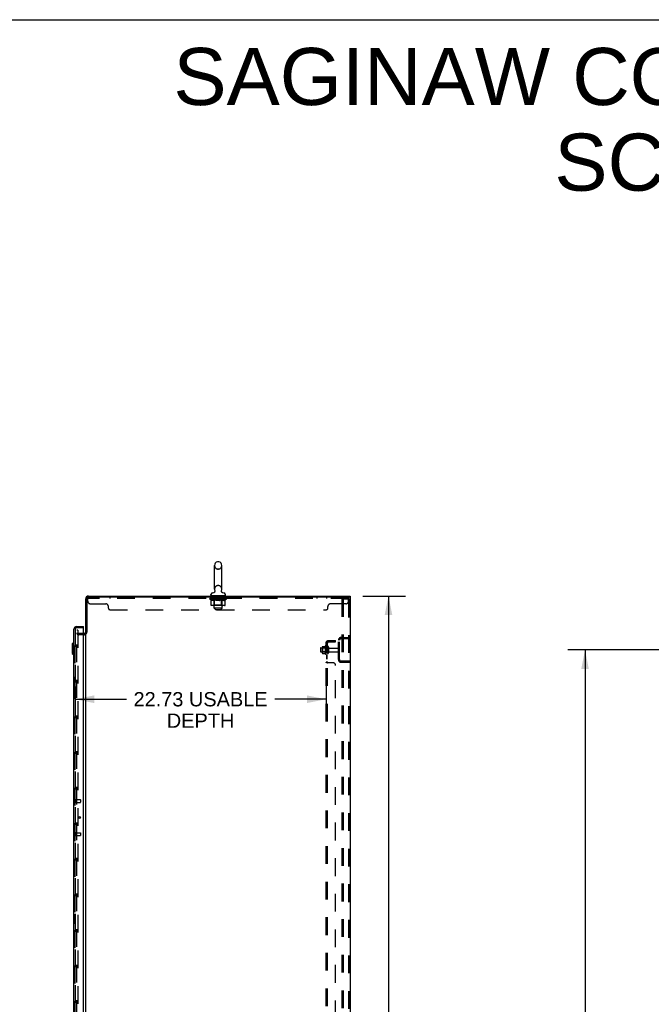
# Model space of a CAD drawing. Header units: inches. Extents: x 0 to 293, y 0 to 190.
# Tile 28 of 30: x 146 to 203, y 100 to 190. Entities that reach past the tile are written whole.
import ezdxf

# ---------------------------------------------------------------- set-up
doc = ezdxf.new("R2010")
doc.units = ezdxf.units.IN
doc.header["$LTSCALE"] = 16.12069
doc.header["$MEASUREMENT"] = 0
doc.linetypes.add('HIDDEN', pattern=[0.2, 0.1, -0.1])
doc.layers.get('0').update_dxf_attribs({"linetype": 'CONTINUOUS'})
for name, color, linetype in [('DEFAULT_2', 8, 'HIDDEN'), ('DIMENSIONS', 7, 'CONTINUOUS'), ('MAIN_RH_DOOR_ASSEMBLY', 7, 'CONTINUOUS'), ('SECONDARY_LH_DOOR_ASSEMBLY', 7, 'CONTINUOUS'), ('SUBPANEL', 7, 'CONTINUOUS')]:
    doc.layers.add(name, color=color, linetype=linetype)
doc.styles.get("Standard").update_dxf_attribs({"font": 'arial.ttf'})
doc.dimstyles.new('DIMSTYLE_1', dxfattribs={"dimtxt": 1.293103, "dimasz": 1.724138, "dimexe": 0.09, "dimexo": 0.07, "dimgap": 0.0375, "dimtad": 0, "dimtih": 1, "dimtoh": 1, "dimzin": 4, "dimdsep": 46, "dimtxsty": 'Standard', "dimblk": '_FILLED', "dimblk1": '_FILLED', "dimblk2": '_FILLED', "dimcen": 0.09, "dimazin": 1, "dimtfac": 1, "dimtdec": 3, "dimtofl": 0, "dimtmove": 0, "dimatfit": 3, "dimldrblk": '_FILLED', "dimfxl": 0, "dimtolj": 1, "dimtzin": 4, "dimarcsym": 0})

# ---------------------------------------------------------------- blocks, each defined once
blk = doc.blocks.new('_FILLED')
at = {"color": 0, "linetype": 'ByBlock'}
blk.add_solid([(0, 0), (-1, 0.2), (-1, -0.2)], dxfattribs=at)
blk = doc.blocks.new('*D4')
at = {"layer": 'DIMENSIONS', "color": 2, "linetype": 'Continuous'}
for p, q in [((176.91, 137.436), (180.792, 137.436)), ((179.24, 137.436), (179.24, 96.729)), ((179.24, 53.436), (179.24, 94.143)), ((176.91, 53.436), (180.792, 53.436))]:
    blk.add_line(p, q, dxfattribs=at)
at = {"layer": 'DIMENSIONS', "color": 2, "linetype": 'Continuous', "xscale": 1.724137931, "yscale": 1.724137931, "zscale": 1.724137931}
for p, rotation in [((179.24, 137.436), 90), ((179.24, 53.436), 270)]:
    blk.add_blockref('_FILLED', p, dxfattribs=dict(at, rotation=rotation))
at = {"layer": 'DIMENSIONS', "color": 2, "linetype": 'Continuous', "insert": (179.24, 96.083), "char_height": 1.2931, "width": 4.51865, "attachment_point": 2, "line_spacing_factor": 0.9}
blk.add_mtext('84.00', dxfattribs=at)
blk = doc.blocks.new('*D10')
at = {"layer": 'DIMENSIONS', "color": 2, "linetype": 'Continuous'}
for p, q in [((206.814, 132.561), (195.493, 132.561)), ((197.045, 132.561), (197.045, 98.729)), ((197.045, 62.311), (197.045, 96.143)), ((206.814, 62.311), (195.493, 62.311))]:
    blk.add_line(p, q, dxfattribs=at)
at = {"layer": 'DIMENSIONS', "color": 2, "linetype": 'Continuous', "xscale": 1.724137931, "yscale": 1.724137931, "zscale": 1.724137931}
for p, rotation in [((197.045, 132.561), 90), ((197.045, 62.311), 270)]:
    blk.add_blockref('_FILLED', p, dxfattribs=dict(at, rotation=rotation))
at = {"layer": 'DIMENSIONS', "color": 2, "linetype": 'Continuous', "insert": (197.045, 98.083), "char_height": 1.2931, "width": 4.51865, "attachment_point": 2, "line_spacing_factor": 0.9}
blk.add_mtext('70.25', dxfattribs=at)
blk = doc.blocks.new('*D12')
at = {"layer": 'DIMENSIONS', "color": 2, "linetype": 'Continuous'}
for p, q in [((173.579, 130.132), (173.579, 126.543)), ((150.854, 129.258), (150.854, 126.543)), ((150.854, 128.095), (155.503, 128.095)), ((173.579, 128.095), (168.929, 128.095))]:
    blk.add_line(p, q, dxfattribs=at)
at = {"layer": 'DIMENSIONS', "color": 2, "linetype": 'Continuous', "xscale": 1.724137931, "yscale": 1.724137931, "zscale": 1.724137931, "rotation": 180}
blk.add_blockref('_FILLED', (150.854, 128.095), dxfattribs=at)
at = {"layer": 'DIMENSIONS', "color": 2, "linetype": 'Continuous', "xscale": 1.724137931, "yscale": 1.724137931, "zscale": 1.724137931}
blk.add_blockref('_FILLED', (173.579, 128.095), dxfattribs=at)
at = {"layer": 'DIMENSIONS', "color": 2, "linetype": 'Continuous', "insert": (162.216, 128.741), "char_height": 1.2931, "width": 12.13306, "attachment_point": 2, "line_spacing_factor": 0.9}
blk.add_mtext('22.73 USABLE\\PDEPTH', dxfattribs=at)

msp = doc.modelspace()

# ---------------------------------------------------------------- linework, layer by layer
at = {"color": 7, "linetype": 'Continuous'}
for p, q in [((0, 189.655), (293.103, 189.655)), ((163.473, 138.058), (163.473, 140.218)), ((163.846, 140.548), (163.769, 140.548)), ((164.142, 138.058), (164.142, 140.218)), ((152.054, 137.436), (175.756, 137.436)), ((163.153, 137.526), (163.153, 137.581)), ((163.213, 137.466), (163.213, 137.436)), ((164.403, 137.466), (163.213, 137.466)), ((163.45, 137.781), (163.446, 137.778)), ((164.403, 137.466), (164.403, 137.436)), ((164.463, 137.526), (164.463, 137.581)), ((175.756, 137.436), (175.756, 137.332)), ((151.808, 134.183), (151.808, 137.19)), ((151.912, 137.207), (151.912, 134.184)), ((175.704, 137.332), (152.037, 137.332)), ((175.808, 137.332), (175.756, 137.332)), ((175.756, 137.28), (175.756, 53.592)), ((175.808, 53.54), (175.808, 137.332)), ((151.604, 134.04), (151.665, 134.04)), ((151.912, 134.196), (151.808, 134.196)), ((151.808, 60.729), (151.808, 134.144))]:
    msp.add_line(p, q, dxfattribs=at)
at = {"color": 3, "linetype": 'Continuous'}
msp.add_line((175.756, 137.332), (175.704, 137.332), dxfattribs=at)
at = {"color": 7, "linetype": 'Continuous'}
for points in [[(163.495, 137.94), (163.496, 137.936), (163.498, 137.931), (163.499, 137.926), (163.5, 137.921), (163.501, 137.916), (163.502, 137.911), (163.503, 137.906), (163.503, 137.901), (163.504, 137.896), (163.504, 137.891), (163.504, 137.886), (163.503, 137.881), (163.503, 137.876), (163.502, 137.871), (163.502, 137.866), (163.501, 137.861), (163.499, 137.856), (163.498, 137.851), (163.496, 137.846), (163.495, 137.841), (163.493, 137.837), (163.491, 137.832), (163.489, 137.827), (163.486, 137.823), (163.484, 137.819), (163.481, 137.814), (163.478, 137.81), (163.475, 137.806), (163.472, 137.802), (163.469, 137.798), (163.465, 137.794), (163.462, 137.791), (163.458, 137.787), (163.454, 137.784), (163.45, 137.781)], [(164.169, 137.778), (164.165, 137.781), (164.161, 137.784), (164.157, 137.787), (164.154, 137.791), (164.15, 137.794), (164.147, 137.798), (164.143, 137.802), (164.14, 137.806), (164.137, 137.81), (164.134, 137.814), (164.132, 137.818), (164.129, 137.823), (164.127, 137.827), (164.124, 137.832), (164.122, 137.837), (164.12, 137.841), (164.119, 137.846), (164.117, 137.851), (164.116, 137.856), (164.115, 137.861), (164.114, 137.866), (164.113, 137.871), (164.112, 137.876), (164.112, 137.881), (164.111, 137.886), (164.111, 137.891), (164.111, 137.896), (164.112, 137.901), (164.112, 137.906), (164.113, 137.911), (164.114, 137.916), (164.115, 137.921), (164.116, 137.926), (164.117, 137.931), (164.119, 137.936), (164.12, 137.94)]]:
    msp.add_lwpolyline(points, dxfattribs=at)
for centre, radius, start, end in [((163.808, 140.218), 0.334, 102.42838, 180), ((163.769, 140.391), 0.157, 90, 102.42838), ((163.846, 140.391), 0.157, 77.57162, 90), ((163.808, 140.218), 0.334, 0, 77.57162), ((152.054, 137.19), 0.246, 90, 180), ((163.293, 137.581), 0.14, 92.97273, 180), ((163.213, 137.526), 0.06, 180, 270), ((163.27, 138.02), 0.3, 272.97275, 320.18192), ((163.808, 138.058), 0.334, 180, 200.61297), ((164.345, 138.02), 0.3, 219.81801, 267.02725), ((163.808, 138.058), 0.334, 339.38703, 360), ((164.323, 137.581), 0.14, 0, 87.02727), ((164.403, 137.526), 0.06, 270, 360), ((152.037, 137.207), 0.125, 90, 180), ((175.704, 137.28), 0.052, 0, 90), ((151.665, 134.183), 0.142, 270, 360)]:
    msp.add_arc(centre, radius, start, end, dxfattribs=at)
at = {"layer": 'DEFAULT_2', "color": 8, "linetype": 'HIDDEN'}
for p, q in [((163.846, 139.888), (163.769, 139.888)), ((163.846, 138.388), (163.769, 138.388)), ((163.433, 137.466), (163.433, 137.436)), ((163.443, 136.346), (163.443, 137.436)), ((163.703, 137.456), (163.703, 137.376)), ((163.903, 137.366), (163.713, 137.366)), ((163.913, 137.456), (163.913, 137.376)), ((164.173, 136.346), (164.173, 137.436)), ((164.183, 137.466), (164.183, 137.436)), ((151.995, 136.987), (151.995, 137.332)), ((151.995, 137.332), (152.037, 137.332)), ((175.62, 137.228), (151.995, 137.228)), ((152.245, 136.737), (153.62, 136.737)), ((153.87, 136.332), (153.87, 136.487)), ((153.995, 137.332), (153.995, 137.228)), ((154.87, 137.332), (154.87, 137.228)), ((163.064, 137.173), (163.064, 137.22)), ((163.064, 137.22), (163.421, 137.22)), ((163.172, 137.098), (163.064, 137.173)), ((164.551, 137.173), (163.064, 137.173)), ((163.065, 137.22), (163.065, 137.225)), ((163.206, 137.224), (163.065, 137.225)), ((163.075, 137.22), (163.075, 137.228)), ((163.086, 137.216), (163.086, 137.22)), ((163.086, 137.216), (164.529, 137.216)), ((163.096, 137.216), (163.096, 137.22)), ((163.098, 137.216), (163.098, 137.22)), ((163.109, 137.22), (163.109, 137.228)), ((163.128, 137.216), (163.128, 137.22)), ((163.131, 137.216), (163.131, 137.22)), ((163.164, 137.22), (163.164, 137.228)), ((163.172, 136.618), (163.172, 137.098)), ((163.172, 137.098), (163.192, 137.084)), ((163.181, 137.216), (163.181, 137.22)), ((163.184, 137.216), (163.184, 137.22)), ((163.212, 137.073), (163.192, 137.085)), ((163.206, 137.22), (163.206, 137.224)), ((163.231, 137.063), (163.211, 137.073)), ((164.393, 136.575), (163.222, 136.575)), ((163.25, 137.054), (163.231, 137.063)), ((163.238, 137.22), (163.238, 137.228)), ((163.239, 137.216), (163.239, 137.22)), ((163.24, 137.216), (163.24, 137.22)), ((163.243, 137.216), (163.243, 137.22)), ((163.269, 137.048), (163.25, 137.055)), ((163.253, 137.216), (163.253, 137.22)), ((163.253, 137.216), (163.253, 137.22)), ((163.257, 137.216), (163.257, 137.22)), ((163.26, 137.216), (163.26, 137.221)), ((163.264, 137.216), (163.264, 137.22)), ((163.288, 137.043), (163.269, 137.048)), ((163.283, 137.216), (163.283, 137.22)), ((163.374, 137.043), (163.288, 137.043)), ((163.301, 137.216), (163.301, 137.22)), ((163.304, 137.216), (163.304, 137.223)), ((163.33, 137.22), (163.33, 137.228)), ((163.33, 137.216), (163.33, 137.22)), ((163.341, 137.216), (163.341, 137.22)), ((163.346, 137.216), (163.346, 137.22)), ((163.354, 137.216), (163.354, 137.22)), ((163.37, 137.228), (163.37, 137.332)), ((163.37, 137.216), (163.37, 137.225)), ((163.374, 137.043), (163.393, 137.048)), ((163.39, 137.216), (163.39, 137.22)), ((163.393, 137.216), (163.393, 137.22)), ((163.412, 137.055), (163.393, 137.048)), ((163.442, 136.621), (163.395, 136.575)), ((163.431, 137.063), (163.412, 137.054)), ((163.421, 137.216), (163.421, 137.22)), ((163.45, 137.073), (163.431, 137.063)), ((163.499, 137.22), (163.433, 137.22)), ((163.436, 137.22), (163.436, 137.228)), ((163.442, 136.621), (163.442, 137.17)), ((164.174, 136.621), (163.442, 136.621)), ((163.444, 137.216), (163.444, 137.22)), ((163.45, 137.216), (163.45, 137.22)), ((163.47, 137.085), (163.45, 137.073)), ((163.456, 137.216), (163.456, 137.226)), ((163.464, 137.216), (163.464, 137.22)), ((163.49, 137.098), (163.47, 137.084)), ((163.475, 137.216), (163.475, 137.22)), ((163.49, 136.618), (163.49, 137.098)), ((163.49, 137.098), (163.53, 137.084)), ((163.499, 137.216), (163.499, 137.22)), ((163.587, 137.22), (163.524, 137.22)), ((163.569, 137.073), (163.529, 137.085)), ((163.548, 137.216), (163.548, 137.22)), ((163.553, 137.22), (163.553, 137.228)), ((163.558, 137.216), (163.558, 137.22)), ((163.56, 137.216), (163.56, 137.227)), ((163.564, 137.216), (163.564, 137.22)), ((163.608, 137.063), (163.569, 137.073)), ((163.573, 137.216), (163.573, 137.22)), ((163.587, 137.216), (163.587, 137.22)), ((163.646, 137.054), (163.607, 137.063)), ((163.681, 137.22), (163.624, 137.22)), ((163.64, 137.216), (163.64, 137.22)), ((163.684, 137.048), (163.646, 137.055)), ((163.673, 137.22), (163.808, 137.228)), ((163.678, 137.22), (163.678, 137.228)), ((163.679, 137.228), (163.678, 137.228)), ((163.679, 137.22), (163.679, 137.228)), ((163.679, 137.216), (163.679, 137.22)), ((163.681, 137.216), (163.681, 137.22)), ((163.684, 137.216), (163.684, 137.221)), ((163.722, 137.043), (163.684, 137.048)), ((163.686, 137.216), (163.686, 137.22)), ((163.893, 137.043), (163.722, 137.043)), ((163.779, 137.22), (163.728, 137.22)), ((163.737, 137.216), (163.737, 137.22)), ((163.779, 137.216), (163.779, 137.22)), ((163.805, 137.22), (163.804, 137.22)), ((163.804, 137.216), (163.804, 137.22)), ((163.805, 137.216), (163.805, 137.22)), ((163.808, 137.22), (163.808, 137.228)), ((163.808, 137.228), (163.942, 137.22)), ((163.811, 137.216), (163.811, 137.22)), ((163.811, 137.216), (163.811, 137.22)), ((163.811, 137.22), (163.811, 137.22)), ((163.836, 137.216), (163.836, 137.22)), ((163.836, 137.22), (163.887, 137.22)), ((163.878, 137.216), (163.878, 137.22)), ((163.893, 137.043), (163.931, 137.048)), ((163.93, 137.216), (163.93, 137.22)), ((163.931, 137.216), (163.931, 137.221)), ((163.97, 137.055), (163.931, 137.048)), ((163.934, 137.216), (163.934, 137.22)), ((163.934, 137.22), (163.992, 137.22)), ((163.936, 137.22), (163.936, 137.228)), ((163.936, 137.228), (163.937, 137.228)), ((163.936, 137.216), (163.936, 137.22)), ((163.937, 137.22), (163.937, 137.228)), ((164.008, 137.063), (163.969, 137.054)), ((163.975, 137.216), (163.975, 137.22)), ((164.047, 137.073), (164.007, 137.063)), ((164.028, 137.216), (164.028, 137.22)), ((164.028, 137.22), (164.091, 137.22)), ((164.042, 137.216), (164.042, 137.22)), ((164.086, 137.085), (164.046, 137.073)), ((164.051, 137.216), (164.051, 137.22)), ((164.055, 137.216), (164.055, 137.227)), ((164.057, 137.216), (164.057, 137.22)), ((164.062, 137.22), (164.062, 137.228)), ((164.067, 137.216), (164.067, 137.22)), ((164.125, 137.098), (164.085, 137.084)), ((164.1, 136.575), (164.103, 136.575)), ((164.109, 136.578), (164.112, 136.58)), ((164.112, 136.58), (164.115, 136.583)), ((164.116, 137.216), (164.116, 137.22)), ((164.116, 137.22), (164.182, 137.22)), ((164.125, 136.618), (164.125, 137.098)), ((164.125, 137.098), (164.145, 137.084)), ((164.14, 137.216), (164.14, 137.22)), ((164.165, 137.073), (164.145, 137.085)), ((164.151, 137.216), (164.151, 137.22)), ((164.159, 137.216), (164.159, 137.226)), ((164.185, 137.063), (164.165, 137.073)), ((164.166, 137.216), (164.166, 137.22)), ((164.171, 137.216), (164.171, 137.22)), ((164.174, 136.621), (164.174, 137.17)), ((164.174, 136.621), (164.22, 136.575)), ((164.179, 137.22), (164.179, 137.228)), ((164.204, 137.054), (164.184, 137.063)), ((164.194, 137.216), (164.194, 137.22)), ((164.194, 137.22), (164.423, 137.22)), ((164.223, 137.048), (164.203, 137.055)), ((164.222, 137.216), (164.222, 137.22)), ((164.242, 137.043), (164.222, 137.048)), ((164.225, 137.216), (164.225, 137.22)), ((164.327, 137.043), (164.242, 137.043)), ((164.245, 137.228), (164.245, 137.332)), ((164.245, 137.216), (164.245, 137.225)), ((164.261, 137.216), (164.261, 137.22)), ((164.269, 137.216), (164.269, 137.22)), ((164.274, 137.216), (164.274, 137.22)), ((164.286, 137.22), (164.286, 137.228)), ((164.286, 137.216), (164.286, 137.22)), ((164.311, 137.216), (164.311, 137.223)), ((164.314, 137.216), (164.314, 137.22)), ((164.327, 137.043), (164.346, 137.048)), ((164.332, 137.216), (164.332, 137.22)), ((164.365, 137.055), (164.346, 137.048)), ((164.351, 137.216), (164.351, 137.22)), ((164.355, 137.216), (164.355, 137.221)), ((164.358, 137.216), (164.358, 137.22)), ((164.362, 137.216), (164.362, 137.22)), ((164.362, 137.216), (164.362, 137.22)), ((164.385, 137.063), (164.365, 137.054)), ((164.372, 137.216), (164.372, 137.22)), ((164.375, 137.216), (164.375, 137.22)), ((164.376, 137.216), (164.376, 137.22)), ((164.377, 137.22), (164.377, 137.228)), ((164.404, 137.073), (164.384, 137.063)), ((164.423, 137.085), (164.403, 137.073)), ((164.443, 137.098), (164.423, 137.084)), ((164.431, 137.216), (164.431, 137.22)), ((164.434, 137.216), (164.434, 137.22)), ((164.443, 137.098), (164.551, 137.173)), ((164.443, 136.618), (164.443, 137.098)), ((164.451, 137.22), (164.451, 137.228)), ((164.485, 137.216), (164.485, 137.22)), ((164.487, 137.216), (164.487, 137.22)), ((164.506, 137.22), (164.506, 137.228)), ((164.518, 137.216), (164.518, 137.22)), ((164.519, 137.216), (164.519, 137.22)), ((164.529, 137.216), (164.529, 137.22)), ((164.54, 137.22), (164.54, 137.228)), ((164.551, 137.173), (164.551, 137.228)), ((172.745, 137.332), (172.745, 137.228)), ((173.62, 137.332), (173.62, 137.228)), ((173.745, 136.332), (173.745, 136.487)), ((175.37, 136.737), (173.995, 136.737)), ((175.025, 137.186), (175.025, 53.686)), ((175.025, 137.186), (175.586, 137.186)), ((175.129, 137.186), (175.129, 53.686)), ((175.586, 137.186), (175.659, 137.186)), ((175.62, 136.987), (175.62, 137.332)), ((175.63, 137.124), (175.63, 53.749)), ((175.704, 137.124), (175.704, 53.749)), ((153.995, 136.207), (173.62, 136.207)), ((163.573, 136.216), (163.443, 136.346)), ((164.173, 136.346), (163.443, 136.346)), ((163.573, 136.216), (164.043, 136.216)), ((164.043, 136.216), (164.173, 136.346)), ((150.995, 60.52), (150.995, 134.353)), ((151.099, 134.353), (150.995, 134.353)), ((151.099, 134.353), (151.099, 60.52)), ((151.604, 134.04), (151.181, 134.04)), ((151.665, 133.936), (151.181, 133.936)), ((173.509, 132.917), (173.509, 132.205)), ((174.704, 131.683), (174.704, 133.44)), ((174.808, 131.683), (174.808, 133.44)), ((174.95, 133.686), (175.704, 133.686)), ((174.95, 133.582), (175.704, 133.582)), ((174.982, 133.686), (174.982, 133.582)), ((173.079, 132.714), (173.079, 132.408)), ((173.109, 132.744), (173.704, 132.744)), ((173.109, 132.378), (173.704, 132.378)), ((173.243, 132.817), (173.243, 132.305)), ((173.263, 132.745), (173.243, 132.765)), ((173.263, 132.378), (173.243, 132.358)), ((173.263, 132.745), (173.263, 132.378)), ((173.559, 132.745), (173.263, 132.745)), ((173.559, 132.378), (173.263, 132.378)), ((173.264, 132.88), (173.482, 132.88)), ((173.264, 132.242), (173.482, 132.242)), ((173.559, 132.745), (173.579, 132.765)), ((173.559, 132.745), (173.559, 132.378)), ((173.559, 132.378), (173.579, 132.358)), ((173.579, 132.227), (173.579, 132.895)), ((173.704, 132.297), (173.704, 132.826)), ((173.81, 132.826), (173.81, 132.297)), ((173.872, 132.727), (174.674, 132.727)), ((173.872, 132.395), (174.674, 132.395)), ((175.704, 131.54), (174.95, 131.54)), ((175.704, 131.436), (174.95, 131.436)), ((174.982, 131.54), (174.982, 131.436))]:
    msp.add_line(p, q, dxfattribs=at)
for points in [[(163.222, 136.575), (163.216, 136.575), (163.21, 136.576), (163.204, 136.578), (163.198, 136.58), (163.193, 136.583), (163.188, 136.586), (163.184, 136.59), (163.18, 136.595), (163.176, 136.6), (163.174, 136.606), (163.172, 136.612), (163.172, 136.618)], [(163.515, 136.575), (163.512, 136.575), (163.509, 136.576), (163.506, 136.578), (163.503, 136.58), (163.5, 136.583), (163.498, 136.586), (163.496, 136.59), (163.494, 136.595), (163.492, 136.6), (163.491, 136.606), (163.49, 136.612), (163.49, 136.618)], [(164.103, 136.575), (164.106, 136.576), (164.109, 136.578)], [(164.115, 136.583), (164.117, 136.586), (164.12, 136.59), (164.122, 136.595), (164.123, 136.6)], [(164.117, 136.586), (164.12, 136.59), (164.122, 136.595)], [(164.123, 136.6), (164.124, 136.606), (164.125, 136.612), (164.125, 136.618)], [(164.124, 136.606), (164.125, 136.612), (164.125, 136.618)], [(164.393, 136.575), (164.399, 136.575), (164.405, 136.576), (164.411, 136.578), (164.417, 136.58), (164.422, 136.583), (164.427, 136.586), (164.432, 136.59), (164.436, 136.595), (164.439, 136.6), (164.441, 136.606), (164.443, 136.612), (164.443, 136.618)], [(175.611, 137.175), (175.608, 137.178), (175.605, 137.18), (175.601, 137.182), (175.597, 137.184), (175.594, 137.185), (175.59, 137.186), (175.586, 137.186)], [(175.611, 137.175), (175.614, 137.171), (175.617, 137.168), (175.62, 137.164), (175.622, 137.159), (175.624, 137.155), (175.626, 137.15), (175.627, 137.145), (175.629, 137.14), (175.629, 137.134), (175.63, 137.129), (175.63, 137.124)], [(175.685, 137.175), (175.682, 137.178), (175.678, 137.18), (175.675, 137.182), (175.671, 137.184), (175.667, 137.185), (175.663, 137.186), (175.659, 137.186)], [(175.685, 137.175), (175.688, 137.171), (175.691, 137.168), (175.693, 137.164), (175.696, 137.159), (175.698, 137.155), (175.699, 137.15), (175.701, 137.145), (175.702, 137.14), (175.703, 137.134), (175.703, 137.129), (175.704, 137.124)], [(173.255, 132.874), (173.256, 132.875), (173.257, 132.877), (173.258, 132.878), (173.259, 132.879), (173.261, 132.879), (173.263, 132.88), (173.264, 132.88)], [(173.255, 132.248), (173.256, 132.247), (173.257, 132.245), (173.258, 132.244), (173.259, 132.243), (173.261, 132.243), (173.263, 132.242), (173.264, 132.242)], [(173.491, 132.885), (173.491, 132.885), (173.491, 132.885), (173.49, 132.884), (173.49, 132.884), (173.49, 132.884), (173.49, 132.884), (173.49, 132.883), (173.489, 132.883), (173.489, 132.883), (173.489, 132.882), (173.488, 132.882), (173.488, 132.882), (173.487, 132.881), (173.486, 132.881), (173.486, 132.881), (173.485, 132.88), (173.483, 132.88), (173.482, 132.88)], [(173.482, 132.242), (173.483, 132.242), (173.485, 132.242), (173.486, 132.242), (173.486, 132.241), (173.487, 132.241), (173.488, 132.241), (173.488, 132.24), (173.489, 132.24), (173.489, 132.239), (173.489, 132.239), (173.49, 132.239), (173.49, 132.239), (173.49, 132.238), (173.49, 132.238), (173.49, 132.238), (173.491, 132.237), (173.491, 132.237), (173.491, 132.237)]]:
    msp.add_lwpolyline(points, dxfattribs=at)
for centre, radius, start, end in [((163.808, 140.218), 0.334, 180, 257.57162), ((163.808, 140.218), 0.334, 282.42838, 360), ((163.769, 140.045), 0.157, 257.57162, 270), ((163.846, 140.045), 0.157, 270, 282.42838), ((163.808, 138.058), 0.334, 102.42838, 180), ((163.769, 138.231), 0.157, 90, 102.42838), ((163.846, 138.231), 0.157, 77.57162, 90), ((163.808, 138.058), 0.334, 0, 77.57162), ((163.413, 137.436), 0.03, 0, 90), ((163.693, 137.456), 0.01, 0, 90), ((163.713, 137.376), 0.01, 180, 270), ((163.903, 137.376), 0.01, 270, 360), ((163.923, 137.456), 0.01, 90, 180), ((164.203, 137.436), 0.03, 90, 180), ((152.245, 136.987), 0.25, 180, 270), ((153.62, 136.487), 0.25, 0, 90), ((163.395, 137.17), 0.0466, 0, 89.99999), ((164.22, 137.17), 0.0466, 90.00001, 180), ((173.995, 136.487), 0.25, 90, 180), ((175.37, 136.987), 0.25, 270, 360), ((153.995, 136.332), 0.125, 180, 270), ((173.62, 136.332), 0.125, 270, 360), ((151.181, 134.122), 0.186, 180, 270), ((151.181, 134.122), 0.0823, 180, 270), ((151.665, 134.183), 0.246, 270, 360), ((174.109, 132.561), 0.698, 149.33687, 152.3186), ((173.54, 132.895), 0.0384, 0, 145.55034), ((174.95, 133.44), 0.246, 90, 180), ((174.95, 133.44), 0.142, 90, 180), ((173.109, 132.714), 0.03, 90, 180), ((173.109, 132.408), 0.03, 180, 270), ((173.384, 132.817), 0.141, 156.05, 180), ((173.384, 132.305), 0.141, 180, 203.95), ((174.109, 132.561), 0.698, 207.6814, 210.66313), ((173.54, 132.227), 0.0384, 214.44966, 360), ((173.757, 132.826), 0.053, 0, 180), ((173.757, 132.297), 0.053, 180, 360), ((173.872, 132.79), 0.0625, 180, 270), ((173.872, 132.333), 0.0625, 90, 180), ((174.674, 132.697), 0.03, 0, 90), ((174.674, 132.425), 0.03, 270, 360), ((174.95, 131.683), 0.246, 180, 270), ((174.95, 131.683), 0.142, 180, 270)]:
    msp.add_arc(centre, radius, start, end, dxfattribs=at)
for centre, major_axis, ratio, start_param, end_param in [((163.808, 137.228), (0.743, 0.008), 0.059247, 9.249624, 9.431866), ((163.808, 137.228), (0.744, 0), 0.060167, -3.084065, -2.96706), ((163.012, 137.214), (0.232, 0.002), 0.059247, 0.251393, 1.295349), ((163.808, 137.228), (0.743, 0.015), 0.056515, 2.79136, 2.965893), ((163.093, 137.214), (0.232, -0.002), 0.059247, 0.601702, 1.645657), ((163.808, 137.228), (0.743, -0.008), 0.059247, -2.966439, -2.791906), ((163.012, 137.206), (0.232, 0.005), 0.056515, 1.199244, 1.294804), ((163.093, 137.206), (0.232, 0), 0.060167, 1.549477, 1.645036), ((163.097, 137.209), (0.192, 0.002), 0.059247, 1.051627, 1.625044), ((163.041, 137.206), (0.232, 0.002), 0.059247, 1.16236, 1.374323), ((163.073, 137.209), (0.192, 0.004), 0.056515, 0.876548, 1.449966), ((163.141, 137.209), (0.192, 0), 0.060167, 1.226781, 1.800198), ((163.008, 137.214), (0.232, 0.005), 0.056515, 0.076315, 1.120271), ((163.808, 137.228), (0.743, 0.022), 0.052059, 2.616423, 2.790956), ((163.166, 137.214), (0.232, -0.005), 0.056515, 0.77678, 1.820736), ((163.808, 137.228), (0.743, -0.015), 0.056515, -2.79136, -2.616827), ((163.008, 137.206), (0.232, 0.007), 0.052059, 1.024308, 1.119867), ((163.166, 137.206), (0.232, -0.002), 0.059247, 1.724631, 1.82019), ((163.073, 137.209), (0.192, 0.006), 0.052059, 0.701611, 1.275029), ((163.206, 137.209), (0.192, -0.002), 0.059247, 1.401935, 1.975352), ((163.808, 137.228), (0.743, 0.029), 0.046022, 2.441677, 2.61621), ((163.259, 137.214), (0.232, -0.007), 0.052059, 0.951717, 1.995673), ((163.028, 137.214), (0.232, 0.007), 0.052059, -0.098622, 0.945334), ((163.808, 137.228), (0.743, -0.022), 0.052059, -2.616423, -2.441891), ((163.028, 137.206), (0.232, 0.009), 0.046022, 0.849561, 0.945121), ((163.259, 137.206), (0.232, -0.005), 0.056515, 1.899709, 1.995269), ((163.094, 137.209), (0.192, 0.007), 0.046022, 0.526865, 1.100283), ((163.289, 137.209), (0.192, -0.004), 0.056515, 1.577013, 2.150431), ((163.041, 137.214), (0.232, 0), 0.060167, 0.426548, 0.780915), ((163.808, 137.228), (0.743, 0.034), 0.038593, 2.267147, 2.44168), ((163.369, 137.214), (0.232, -0.009), 0.046022, 1.126463, 2.170419), ((163.072, 137.214), (0.232, 0.009), 0.046022, -0.273368, 0.770588), ((163.808, 137.228), (0.743, -0.029), 0.046022, -2.441677, -2.267144), ((163.072, 137.206), (0.232, 0.011), 0.038593, 0.675031, 0.77059), ((163.369, 137.206), (0.232, -0.007), 0.052059, 2.074646, 2.170205), ((163.137, 137.209), (0.192, 0.009), 0.038593, 0.352335, 0.925752), ((163.388, 137.209), (0.192, -0.006), 0.052059, 1.75195, 2.325367), ((163.808, 137.228), (0.743, 0.039), 0.030002, 2.09283, 2.267363), ((163.491, 137.214), (0.232, -0.011), 0.038593, 1.300994, 2.344949), ((163.138, 137.214), (0.232, 0.011), 0.038593, -0.447899, 0.596057), ((163.808, 137.228), (0.743, -0.034), 0.038593, -2.267147, -2.092614), ((163.138, 137.206), (0.232, 0.012), 0.030002, 0.500714, 0.596274), ((163.491, 137.206), (0.232, -0.009), 0.046022, 2.249392, 2.344952), ((163.201, 137.209), (0.192, 0.01), 0.030002, 0.178018, 0.751436), ((163.5, 137.209), (0.192, -0.007), 0.046022, 1.926696, 2.500114), ((163.224, 137.214), (0.232, 0.012), 0.030002, -0.622215, 0.421741), ((163.808, 137.228), (0.743, 0.042), 0.020513, 1.918702, 2.093235), ((163.624, 137.214), (0.232, -0.012), 0.030002, 1.47531, 2.519266), ((163.808, 137.228), (0.743, -0.039), 0.030002, -2.09283, -1.918297), ((163.224, 137.206), (0.232, 0.013), 0.020513, 0.326586, 0.422146), ((163.624, 137.206), (0.232, -0.011), 0.038593, 2.423923, 2.519482), ((163.283, 137.209), (0.192, 0.011), 0.020513, 0.00389, 0.577307), ((163.621, 137.209), (0.192, -0.009), 0.038593, 2.101227, 2.674644), ((163.329, 137.214), (0.232, 0.013), 0.020513, -0.796343, 0.247613), ((163.808, 137.228), (0.743, 0.044), 0.010411, 1.744712, 1.919245), ((163.762, 137.214), (0.232, -0.013), 0.020513, 1.649438, 2.693394), ((163.808, 137.228), (0.743, -0.042), 0.020513, -1.918702, -1.744169), ((163.329, 137.206), (0.232, 0.014), 0.010411, 0.152596, 0.248156), ((163.762, 137.206), (0.232, -0.012), 0.030002, 2.598239, 2.693799), ((163.381, 137.209), (0.192, 0.011), 0.010411, 6.113086, 6.686503), ((163.748, 137.209), (0.192, -0.01), 0.030002, 2.275543, 2.848961), ((163.447, 137.214), (0.232, 0.014), 0.010411, -0.970333, -0.000837), ((163.902, 137.214), (0.232, -0.014), 0.010411, 1.823428, 2.867384), ((163.808, 137.228), (0.743, -0.044), 0.010411, -1.744712, -1.570179), ((163.902, 137.206), (0.232, -0.013), 0.020513, 2.772368, 2.867927), ((163.876, 137.209), (0.192, -0.011), 0.020513, 2.449671, 3.023089), ((163.714, 137.214), (0.232, 0.014), 0.010411, 0.274209, 1.318165), ((163.612, 137.209), (0.192, 0.011), 0.010411, -0.000452, 0.517932), ((163.577, 137.206), (0.232, 0.014), 0.010411, 0.099676, 0.195236), ((163.808, 137.228), (0.743, 0.044), 0.010411, -1.571413, -1.39688), ((164.038, 137.206), (0.232, -0.014), 0.010411, 2.946357, 3.041917), ((164.003, 137.209), (0.192, -0.011), 0.010411, 2.623661, 3.142044), ((163.853, 137.214), (0.232, 0.013), 0.020513, 0.448199, 1.492154), ((163.739, 137.209), (0.192, 0.011), 0.020513, 0.118504, 0.691921), ((163.714, 137.206), (0.232, 0.013), 0.020513, 0.273666, 0.369225), ((164.168, 137.214), (0.232, -0.014), 0.010411, -3.140756, -2.17126), ((163.808, 137.228), (0.743, 0.042), 0.020513, -1.397424, -1.222891), ((163.808, 137.228), (0.743, -0.044), 0.010411, 1.222347, 1.39688), ((163.991, 137.214), (0.232, 0.012), 0.030002, 0.622327, 1.666283), ((163.867, 137.209), (0.192, 0.01), 0.030002, 0.292632, 0.86605), ((164.234, 137.209), (0.192, -0.011), 0.010411, 2.738275, 3.311692), ((164.287, 137.214), (0.232, -0.013), 0.020513, 2.89398, 3.937936), ((163.853, 137.206), (0.232, 0.012), 0.030002, 0.447794, 0.543354), ((164.287, 137.206), (0.232, -0.014), 0.010411, 2.893437, 2.988996), ((163.808, 137.228), (0.743, 0.039), 0.030002, -1.223295, -1.048762), ((163.808, 137.228), (0.743, -0.042), 0.020513, 1.048358, 1.222891), ((164.124, 137.214), (0.232, 0.011), 0.038593, 0.796643, 1.840599), ((163.994, 137.209), (0.192, 0.009), 0.038593, 0.466948, 1.040366), ((164.332, 137.209), (0.192, -0.011), 0.020513, 2.564285, 3.137703), ((164.391, 137.214), (0.232, -0.012), 0.030002, 2.719852, 3.763807), ((164.247, 137.214), (0.232, 0.009), 0.046022, 0.971174, 2.01513), ((163.991, 137.206), (0.232, 0.011), 0.038593, 0.62211, 0.71767), ((164.391, 137.206), (0.232, -0.013), 0.020513, 2.719447, 2.815007), ((163.808, 137.228), (0.743, 0.034), 0.038593, -1.048979, -0.874446), ((163.808, 137.228), (0.743, -0.039), 0.030002, 0.874229, 1.048762), ((164.115, 137.209), (0.192, 0.007), 0.046022, 0.641479, 1.214897), ((164.356, 137.214), (0.232, 0.007), 0.052059, 1.14592, 2.189876), ((164.414, 137.209), (0.192, -0.01), 0.030002, 2.390157, 2.963574), ((164.477, 137.214), (0.232, -0.011), 0.038593, 2.545535, 3.589491), ((164.227, 137.209), (0.192, 0.006), 0.052059, 0.816225, 1.389643), ((164.124, 137.206), (0.232, 0.009), 0.046022, 0.796641, 0.892201), ((164.477, 137.206), (0.232, -0.012), 0.030002, 2.545319, 2.640878), ((164.449, 137.214), (0.232, 0.005), 0.056515, 1.320857, 2.364813), ((163.808, 137.228), (0.743, 0.029), 0.046022, -0.874448, -0.699915), ((163.808, 137.228), (0.743, -0.034), 0.038593, 0.699913, 0.874446), ((164.478, 137.209), (0.192, -0.009), 0.038593, 2.21584, 2.789258), ((164.543, 137.214), (0.232, -0.009), 0.046022, 2.371005, 3.41496), ((164.326, 137.209), (0.192, 0.004), 0.056515, 0.991162, 1.564579), ((164.523, 137.214), (0.232, 0.002), 0.059247, 1.495935, 2.539891), ((164.587, 137.214), (0.232, -0.007), 0.052059, 2.196258, 3.240214), ((164.521, 137.209), (0.192, -0.007), 0.046022, 2.04131, 2.614727), ((164.247, 137.206), (0.232, 0.007), 0.052059, 0.971387, 1.066947), ((164.543, 137.206), (0.232, -0.011), 0.038593, 2.371002, 2.466562), ((164.574, 137.214), (0.232, 0), 0.060167, 1.671089, 2.715045), ((164.607, 137.214), (0.232, -0.005), 0.056515, 2.021322, 3.065278), ((163.808, 137.228), (0.743, 0.022), 0.052059, -0.699702, -0.525169), ((163.808, 137.228), (0.743, -0.029), 0.046022, 0.525382, 0.699915), ((164.409, 137.209), (0.192, 0.002), 0.059247, 1.16624, 1.739658), ((164.603, 137.214), (0.232, -0.002), 0.059247, 1.846243, 2.890199), ((164.543, 137.209), (0.192, -0.006), 0.052059, 1.866564, 2.439981), ((164.474, 137.209), (0.192, 0), 0.060167, 1.341394, 1.914812), ((164.542, 137.209), (0.192, -0.004), 0.056515, 1.691627, 2.265045), ((164.519, 137.209), (0.192, -0.002), 0.059247, 1.516549, 2.089966), ((164.356, 137.206), (0.232, 0.005), 0.056515, 1.146324, 1.241883), ((164.587, 137.206), (0.232, -0.009), 0.046022, 2.196472, 2.292031), ((163.808, 137.228), (0.743, 0.015), 0.056515, -0.524765, -0.350233), ((163.808, 137.228), (0.743, -0.022), 0.052059, 0.350636, 0.525169), ((164.449, 137.206), (0.232, 0.002), 0.059247, 1.321402, 1.416962), ((164.607, 137.206), (0.232, -0.007), 0.052059, 2.021726, 2.117285), ((163.808, 137.228), (0.743, 0.008), 0.059247, -0.349687, -0.175154), ((163.808, 137.228), (0.743, -0.015), 0.056515, 0.1757, 0.350233), ((164.523, 137.206), (0.232, 0), 0.060167, 1.496556, 1.592116), ((164.603, 137.206), (0.232, -0.005), 0.056515, 1.846789, 1.942348), ((164.574, 137.206), (0.232, -0.002), 0.059247, 1.67171, 1.76727), ((163.808, 137.228), (0.744, 0), 0.060167, -0.174533, 0), ((163.808, 137.228), (0.743, -0.008), 0.059247, 0.000621, 0.175154)]:
    msp.add_ellipse(centre, major_axis=major_axis, ratio=ratio, start_param=start_param, end_param=end_param, dxfattribs=at)
at = {"layer": 'MAIN_RH_DOOR_ASSEMBLY', "color": 3, "linetype": 'Continuous'}
for p, q in [((150.75, 60.433), (150.75, 134.44)), ((150.996, 134.686), (151.604, 134.686)), ((151.604, 60.31), (151.604, 134.562))]:
    msp.add_line(p, q, dxfattribs=at)
at = {"layer": 'MAIN_RH_DOOR_ASSEMBLY', "color": 8, "linetype": 'HIDDEN'}
for p, q in [((150.854, 60.433), (150.854, 134.44)), ((150.996, 134.582), (151.584, 134.582)), ((150.897, 119.016), (150.897, 118.732)), ((150.897, 118.998), (151.344, 118.998)), ((150.897, 118.75), (151.344, 118.75)), ((151.354, 118.988), (151.354, 118.76)), ((150.897, 116.016), (150.897, 115.732)), ((150.897, 115.998), (151.344, 115.998)), ((151.354, 115.988), (151.354, 115.76)), ((150.897, 115.75), (151.344, 115.75))]:
    msp.add_line(p, q, dxfattribs=at)
at = {"layer": 'MAIN_RH_DOOR_ASSEMBLY', "color": 7, "linetype": 'Continuous'}
for p, q in [((151.604, 134.582), (151.584, 134.582)), ((151.604, 134.582), (151.604, 134.686)), ((150.592, 133.119), (150.71, 133.237)), ((150.592, 133.119), (150.592, 132.252)), ((150.71, 133.237), (150.71, 132.134)), ((150.71, 133.237), (150.75, 133.237)), ((150.592, 132.252), (150.71, 132.134)), ((150.71, 132.134), (150.75, 132.134)), ((150.69, 130.171), (150.69, 129.201)), ((150.75, 130.186), (150.705, 130.186)), ((150.736, 130.086), (150.736, 129.286)), ((150.705, 129.186), (150.75, 129.186)), ((151.174, 117.429), (151.174, 117.319)), ((150.69, 108.671), (150.69, 107.701)), ((150.75, 108.686), (150.705, 108.686)), ((150.736, 108.586), (150.736, 107.786)), ((150.705, 107.686), (150.75, 107.686))]:
    msp.add_line(p, q, dxfattribs=at)
for points in [[(150.735, 130.122), (150.735, 130.117), (150.735, 130.111), (150.736, 130.105), (150.736, 130.099), (150.736, 130.092), (150.736, 130.086)], [(150.736, 129.286), (150.736, 129.28), (150.736, 129.274), (150.736, 129.267), (150.735, 129.261), (150.735, 129.256), (150.735, 129.25)], [(150.735, 108.622), (150.735, 108.617), (150.735, 108.611), (150.736, 108.605), (150.736, 108.599), (150.736, 108.592), (150.736, 108.586)], [(150.736, 107.786), (150.736, 107.78), (150.736, 107.774), (150.736, 107.767), (150.735, 107.761), (150.735, 107.756), (150.735, 107.75)]]:
    msp.add_lwpolyline(points, dxfattribs=at)
at = {"layer": 'MAIN_RH_DOOR_ASSEMBLY', "color": 3, "linetype": 'Continuous'}
msp.add_circle((151.25, 117.374), 0.0938, dxfattribs=at)
for centre, radius, start, end in [((150.996, 134.44), 0.246, 90, 180), ((151.584, 134.562), 0.02, 0, 90)]:
    msp.add_arc(centre, radius, start, end, dxfattribs=at)
at = {"layer": 'MAIN_RH_DOOR_ASSEMBLY', "color": 8, "linetype": 'HIDDEN'}
for centre, radius, start, end in [((150.996, 134.44), 0.142, 90, 180), ((150.875, 119.016), 0.0215, 0, 180), ((150.875, 118.732), 0.0215, 180, 360), ((151.344, 118.988), 0.01, 0, 90), ((151.344, 118.76), 0.01, 270, 360), ((150.875, 116.016), 0.0215, 0, 180), ((151.344, 115.988), 0.01, 0, 90), ((150.875, 115.732), 0.0215, 180, 360), ((151.344, 115.76), 0.01, 270, 360)]:
    msp.add_arc(centre, radius, start, end, dxfattribs=at)
at = {"layer": 'MAIN_RH_DOOR_ASSEMBLY', "color": 7, "linetype": 'Continuous'}
for centre, radius, start, end in [((150.914, 134.296), 0.26, 87.41339, 90), ((150.705, 130.171), 0.015, 90, 180), ((150.735, 130.171), 0.015, 0, 90), ((150.705, 129.201), 0.015, 180, 270), ((150.735, 129.201), 0.015, 270, 360), ((150.705, 108.671), 0.015, 90, 180), ((150.735, 108.671), 0.015, 0, 90), ((150.705, 107.701), 0.015, 180, 270), ((150.735, 107.701), 0.015, 270, 360)]:
    msp.add_arc(centre, radius, start, end, dxfattribs=at)
at = {"layer": 'SECONDARY_LH_DOOR_ASSEMBLY', "color": 8, "linetype": 'HIDDEN'}
for p, q in [((150.854, 134.44), (150.854, 60.433)), ((150.996, 134.582), (151.584, 134.582))]:
    msp.add_line(p, q, dxfattribs=at)
msp.add_arc((150.996, 134.44), 0.142, 90, 180, dxfattribs=at)
at = {"layer": 'SUBPANEL', "color": 8, "linetype": 'HIDDEN'}
for p, q in [((173.579, 61.592), (173.579, 133.28)), ((173.704, 133.28), (173.579, 133.28)), ((173.633, 133.318), (173.729, 133.239)), ((173.647, 133.28), (173.644, 133.28)), ((173.704, 133.259), (173.703, 133.26)), ((173.704, 61.592), (173.704, 133.28)), ((173.816, 133.405), (174.454, 133.405)), ((173.816, 133.28), (174.454, 133.28)), ((174.454, 133.28), (174.454, 133.405)), ((173.704, 132.811), (173.579, 132.811)), ((173.704, 132.311), (173.579, 132.311)), ((173.579, 132.095), (173.704, 132.095)), ((173.704, 132.083), (173.579, 132.083)), ((173.579, 132.08), (173.704, 132.08)), ((173.579, 132.029), (173.704, 132.029)), ((173.579, 132.017), (173.704, 132.017)), ((173.579, 131.966), (173.704, 131.966)), ((173.579, 131.893), (173.704, 131.893)), ((173.579, 131.861), (173.704, 131.861)), ((173.579, 131.807), (173.704, 131.807)), ((173.704, 131.802), (173.579, 131.802)), ((173.579, 131.783), (173.704, 131.783)), ((173.704, 131.44), (173.579, 131.44)), ((173.633, 131.405), (173.63, 131.407)), ((174.204, 131.405), (173.633, 131.405)), ((173.718, 131.425), (173.714, 131.428)), ((173.72, 131.423), (173.718, 131.425)), ((174.454, 63.717), (174.454, 131.155))]:
    msp.add_line(p, q, dxfattribs=at)
for points in [[(173.609, 133.304), (173.602, 133.3), (173.598, 133.298), (173.594, 133.297), (173.591, 133.295), (173.588, 133.293), (173.585, 133.291), (173.583, 133.289), (173.581, 133.287), (173.58, 133.285), (173.579, 133.283), (173.579, 133.281), (173.579, 133.28)], [(173.633, 133.318), (173.63, 133.316), (173.628, 133.314), (173.624, 133.311), (173.621, 133.309), (173.617, 133.307), (173.613, 133.305), (173.609, 133.304)], [(173.644, 133.28), (173.644, 133.28), (173.644, 133.28), (173.644, 133.28), (173.644, 133.28), (173.645, 133.28), (173.645, 133.28), (173.646, 133.28), (173.647, 133.28), (173.647, 133.279), (173.648, 133.279), (173.649, 133.279), (173.649, 133.279), (173.65, 133.279), (173.651, 133.279), (173.652, 133.279), (173.652, 133.278), (173.653, 133.278), (173.654, 133.278), (173.655, 133.278), (173.655, 133.278), (173.656, 133.278), (173.657, 133.277), (173.658, 133.277), (173.659, 133.277), (173.659, 133.277), (173.66, 133.277), (173.661, 133.276), (173.662, 133.276), (173.663, 133.276), (173.663, 133.276), (173.664, 133.275), (173.665, 133.275), (173.666, 133.275), (173.667, 133.275), (173.668, 133.274), (173.669, 133.274), (173.669, 133.274), (173.67, 133.274), (173.671, 133.273), (173.672, 133.273), (173.673, 133.273), (173.674, 133.272), (173.675, 133.272), (173.676, 133.272), (173.677, 133.271), (173.678, 133.271), (173.679, 133.271), (173.68, 133.27), (173.681, 133.27), (173.682, 133.269), (173.683, 133.269), (173.684, 133.269), (173.685, 133.268), (173.686, 133.268), (173.687, 133.267), (173.688, 133.267), (173.689, 133.267), (173.69, 133.266), (173.691, 133.266), (173.692, 133.265), (173.693, 133.265), (173.693, 133.264), (173.694, 133.264), (173.695, 133.264), (173.696, 133.263), (173.697, 133.263), (173.698, 133.262), (173.698, 133.262), (173.699, 133.262), (173.7, 133.261), (173.701, 133.261), (173.702, 133.26), (173.702, 133.26), (173.703, 133.26), (173.704, 133.259), (173.704, 133.259), (173.705, 133.258), (173.706, 133.258), (173.706, 133.258), (173.707, 133.257), (173.707, 133.257), (173.707, 133.257), (173.708, 133.257), (173.708, 133.257)], [(173.718, 133.256), (173.716, 133.259), (173.714, 133.261), (173.712, 133.264), (173.71, 133.266), (173.708, 133.269), (173.706, 133.271), (173.705, 133.274), (173.704, 133.276), (173.704, 133.278), (173.704, 133.28)], [(173.708, 133.257), (173.708, 133.257), (173.707, 133.257), (173.707, 133.257), (173.707, 133.257), (173.707, 133.258), (173.706, 133.258), (173.706, 133.258), (173.705, 133.259), (173.705, 133.259), (173.704, 133.259)], [(173.729, 133.239), (173.73, 133.24), (173.73, 133.241), (173.73, 133.241), (173.729, 133.243), (173.729, 133.244), (173.728, 133.245), (173.726, 133.247), (173.725, 133.249), (173.723, 133.25), (173.722, 133.252), (173.718, 133.256)], [(173.585, 131.429), (173.583, 131.431), (173.581, 131.433), (173.58, 131.435), (173.579, 131.437), (173.579, 131.439), (173.579, 131.44)], [(173.588, 131.427), (173.585, 131.429), (173.583, 131.431), (173.581, 131.433), (173.58, 131.435), (173.579, 131.437), (173.579, 131.439), (173.579, 131.44)], [(173.598, 131.422), (173.594, 131.423), (173.591, 131.425), (173.588, 131.427)], [(173.605, 131.419), (173.602, 131.42), (173.598, 131.422)], [(173.63, 131.407), (173.628, 131.408), (173.624, 131.41), (173.621, 131.412), (173.617, 131.414), (173.613, 131.415), (173.605, 131.419)], [(173.704, 131.437), (173.704, 131.439), (173.704, 131.44)], [(173.71, 131.431), (173.708, 131.432), (173.706, 131.434), (173.705, 131.435), (173.704, 131.437), (173.704, 131.439), (173.704, 131.44)], [(173.714, 131.428), (173.712, 131.429), (173.71, 131.431), (173.708, 131.432), (173.706, 131.434), (173.705, 131.435)], [(173.729, 131.405), (173.73, 131.407), (173.73, 131.409), (173.73, 131.41), (173.729, 131.412), (173.729, 131.414), (173.728, 131.416), (173.726, 131.417), (173.725, 131.419), (173.723, 131.42), (173.722, 131.422), (173.72, 131.423)], [(173.729, 131.405), (173.73, 131.407), (173.73, 131.409), (173.73, 131.41), (173.729, 131.412), (173.729, 131.414), (173.728, 131.416), (173.726, 131.417), (173.725, 131.419), (173.723, 131.42), (173.722, 131.422)]]:
    msp.add_lwpolyline(points, dxfattribs=at)
for centre, radius, start, end in [((173.816, 133.168), 0.237, 90, 180), ((173.816, 133.168), 0.112, 90, 180), ((174.204, 131.155), 0.25, 0, 90)]:
    msp.add_arc(centre, radius, start, end, dxfattribs=at)

# ---------------------------------------------------------------- texts
at = {"layer": 'DIMENSIONS', "color": 2, "linetype": 'Continuous', "insert": (225.187, 187.096), "char_height": 5.17241, "width": 130.6371, "attachment_point": 2, "line_spacing_factor": 0.9}
msp.add_mtext('SAGINAW CONTROL & ENGINEERING\\PSCE-84XM7824SS', dxfattribs=at)

# ---------------------------------------------------------------- dimensions: what is measured, and where the dimension line sits
at = {"layer": 'DIMENSIONS', "color": 2, "linetype": 'Continuous'}
for base, p1, p2, angle, picture, middle in [((179.24, 53.436), (176.84, 137.436), (176.84, 53.436), 270, '*D4', (179.232, 95.429)), ((197.045, 132.561), (206.884, 62.311), (206.884, 132.561), 90, '*D10', (197.049, 97.429))]:
    dim = msp.add_linear_dim(base=base, p1=p1, p2=p2, angle=angle, dimstyle='DIMSTYLE_1', dxfattribs=at)
    dim.commit()
    dim.dimension.update_dxf_attribs({"geometry": picture, "text_midpoint": middle, "dimtype": 160})
dim = msp.add_linear_dim(base=(173.578601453, 128.09486844), p1=(150.853601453, 126.473144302), p2=(173.578601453, 130.201648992), text='<> USABLE\\PDEPTH', dimstyle='DIMSTYLE_1', dxfattribs=at)
dim.commit()
dim.dimension.update_dxf_attribs({"geometry": '*D12', "text_midpoint": (162.216101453, 127.125040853), "dimtype": 160})

doc.saveas('drawing.dxf')
